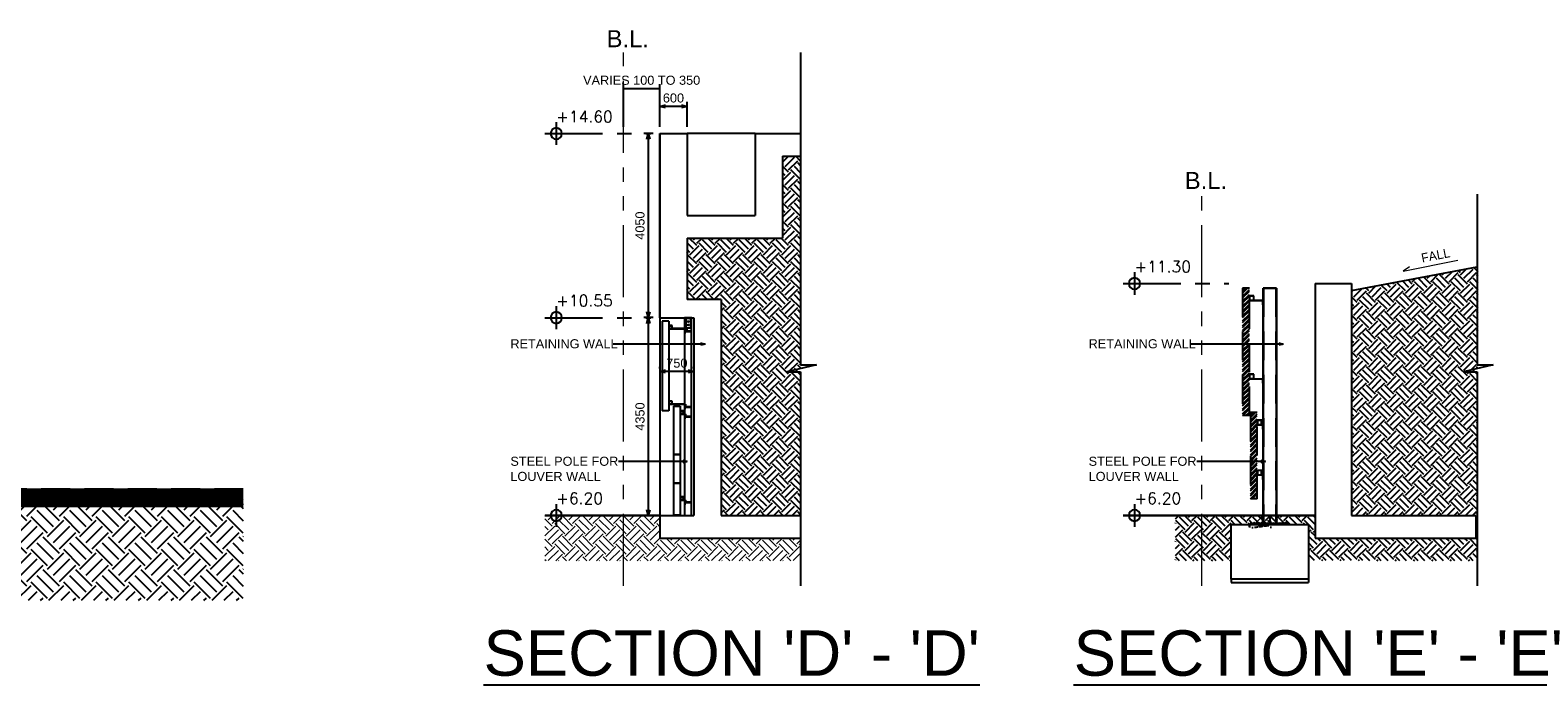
# Model space of a CAD drawing. Header units: millimetres. Extents: x 113048 to 489828, y -130780 to 23393.
# Tile 34 of 98: x 180917 to 214101, y -89323 to -74920. Entities that reach past the tile are written whole.
import ezdxf

# ---------------------------------------------------------------- set-up
doc = ezdxf.new("R2010")
doc.units = ezdxf.units.MM
doc.header["$LTSCALE"] = 100
for name, pattern in [('Center', [40, 10, -5, 20, -5]), ('DASHDOT', [1, 0.5, -0.25, 0, -0.25]), ('Grid Line', [22.225, 12.7, -3.175, 3.175, -3.175]), ('Hidden', [9.525, 6.35, -3.175]), ('PHANTOM', [63.5, 31.75, -6.35, 6.35, -6.35, 6.35, -6.35])]:
    doc.linetypes.add(name, pattern=pattern)
for name, color, linetype in [('+C-160', 160, 'Hidden'), ('A-WPL', 5, 'Continuous'), ('DLN020__', 6, 'DASHDOT'), ('DLN030_1', 1, 'Continuous'), ('DLN040__', 7, 'Continuous'), ('DLN240__', 1, 'Continuous'), ('DLN280__', 3, 'Continuous'), ('FINISH', 1, 'Continuous'), ('HATCH', 8, 'Continuous'), ('HCL060', 1, 'Continuous'), ('HCL292', 3, 'Continuous'), ('LEVEL', 7, 'Continuous'), ('Z_ICP RAMP', 7, 'Continuous')]:
    doc.layers.add(name, color=color, linetype=linetype)
for name, color, linetype, lineweight in [('A-ANNO-NPLT', 5, 'Center', 9), ('A-WALL', 2, 'Continuous', 9), ('A040_1', 7, 'Continuous', 20), ('HCL030__', 7, 'Continuous', 18), ('HCL892__', 1, 'Continuous', 30)]:
    doc.layers.add(name, color=color, linetype=linetype, lineweight=lineweight)
doc.styles.add('romans', font='romans.shx')
doc.styles.add('Swis721tBT', font='swissl.ttf')
doc.styles.add('SWISS MD BT', font='swiss.ttf')
doc.styles.add('VS', font='VS.shx')
doc.dimstyles.new('INTDIM', dxfattribs={"dimtxt": 200, "dimasz": 125, "dimexe": 100, "dimexo": 150, "dimgap": 80, "dimtad": 1, "dimdec": 0, "dimzin": 9, "dimdsep": 46, "dimtxsty": 'Swis721tBT', "dimblk": 'OPEN30', "dimcen": -125, "dimclrd": 256, "dimclre": 256, "dimclrt": 2, "dimaunit": 1, "dimadec": 1, "dimazin": 0, "dimtfac": 0.444444, "dimtdec": 0, "dimtix": 1, "dimtmove": 2, "dimatfit": 3, "dimldrblk": 'OPEN30', "dimfxl": 0, "dimtolj": 1, "dimlwd": -1, "dimlwe": -1, "dimarcsym": 0})
pattern_1 = [(37.5, (-834282764.1, -817727316.224), (-2.5197343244, 77.0729507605), [0, -60.8, 0, -68, 0, -65]), (7.5, (-834282764.1, -817727316.22), (70.791068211, 112.885842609), [0, -32.8, 0, -54.8, 0, -21]), (327.5, (-834282813.3, -817727316.224), (124.56567447, 0.2263621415), [0, -20, 0, -72, 0, -94]), (317.5, (-834282813.3, -817727316.22), (120.245064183, 35.107022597), [0, -10, 0, -47.2, 0, -54])]
pattern_2 = [(45, (173300.568, -64944.608), (-8.8388348, 8.8388348), [])]

# ---------------------------------------------------------------- blocks, each defined once
blk = doc.blocks.new('_Open30')
at = {"color": 0, "linetype": 'ByBlock', "lineweight": -2}
for p, q in [((-1, 0.27), (0, 0)), ((0, 0), (-1, -0.27)), ((0, 0), (-1, 0))]:
    blk.add_line(p, q, dxfattribs=at)
blk = doc.blocks.new('*D16')
at = {"layer": 'Defpoints', "color": 0}
for p in [(194776, -77195), (194523, -81245), (194776, -81245)]:
    blk.add_point(p, dxfattribs=at)
at = {"layer": 'DLN030_1'}
for p, q in [((194626, -77195), (194423, -77195)), ((194523, -77320), (194523, -81120)), ((194626, -81245), (194423, -81245))]:
    blk.add_line(p, q, dxfattribs=at)
at = {"layer": 'DLN030_1', "xscale": 125, "yscale": 125, "zscale": 125}
for p, rotation in [((194523, -77195), 90), ((194523, -81245), 270)]:
    blk.add_blockref('_Open30', p, dxfattribs=dict(at, rotation=rotation))
at = {"layer": 'DLN030_1', "color": 2, "insert": (194340, -79220), "char_height": 200, "attachment_point": 5, "rotation": 90, "style": 'Swis721tBT'}
blk.add_mtext('\\A1;4050', dxfattribs=at)
blk = doc.blocks.new('*D17')
at = {"layer": 'Defpoints', "color": 0}
for p in [(194776, -81245), (194523, -85595), (194776, -85595, 0)]:
    blk.add_point(p, dxfattribs=at)
at = {"layer": 'DLN030_1'}
for p, q in [((194626, -81245), (194423, -81245)), ((194523, -81370), (194523, -85470)), ((194626, -85595), (194423, -85595))]:
    blk.add_line(p, q, dxfattribs=at)
at = {"layer": 'DLN030_1', "xscale": 125, "yscale": 125, "zscale": 125}
for p, rotation in [((194523, -81245), 90), ((194523, -85595), 270)]:
    blk.add_blockref('_Open30', p, dxfattribs=dict(at, rotation=rotation))
at = {"layer": 'DLN030_1', "color": 2, "insert": (194340, -83420), "char_height": 200, "attachment_point": 5, "rotation": 90, "style": 'Swis721tBT'}
blk.add_mtext('\\A1;4350', dxfattribs=at)
blk = doc.blocks.new('*D18')
at = {"layer": 'Defpoints', "color": 0}
for p in [(194776, -82428), (194776, -82512, 0), (195526, -82512, 0)]:
    blk.add_point(p, dxfattribs=at)
at = {"layer": 'DLN030_1'}
for p, q in [((194776, -82362), (194776, -82328)), ((195401, -82428), (194901, -82428)), ((195526, -82362), (195526, -82328))]:
    blk.add_line(p, q, dxfattribs=at)
at = {"layer": 'DLN030_1', "xscale": 125, "yscale": 125, "zscale": 125}
for p, rotation in [((194776, -82428), 180.0000008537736), ((195526, -82428), 8.53773646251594e-07)]:
    blk.add_blockref('_Open30', p, dxfattribs=dict(at, rotation=rotation))
at = {"layer": 'DLN030_1', "color": 2, "insert": (195151, -82246), "char_height": 200, "attachment_point": 5, "rotation": 0, "style": 'Swis721tBT'}
blk.add_mtext('\\A1;750', dxfattribs=at)
blk = doc.blocks.new('*D22')
at = {"layer": 'Defpoints', "color": 0}
for p in [(193976, -76208), (193976, -77196, 0), (194776, -77196, 0)]:
    blk.add_point(p, dxfattribs=at)
at = {"layer": 'DLN030_1'}
for p, q in [((193976, -77046), (193976, -76108)), ((194776, -76208), (193976, -76208)), ((194776, -77046), (194776, -76108))]:
    blk.add_line(p, q, dxfattribs=at)
at = {"layer": 'DLN030_1', "color": 2, "insert": (194376, -76023), "char_height": 200, "attachment_point": 5, "rotation": 360, "style": 'Swis721tBT'}
blk.add_mtext('\\A1;VARIES 100 TO 350', dxfattribs=at)
blk = doc.blocks.new('*D23')
at = {"layer": 'Defpoints', "color": 0}
for p in [(194776, -76596), (194776, -77195), (195376, -77196, 0)]:
    blk.add_point(p, dxfattribs=at)
at = {"layer": 'DLN030_1'}
for p, q in [((194776, -77045), (194776, -76496)), ((195251, -76596), (194901, -76596)), ((195376, -77046), (195376, -76496))]:
    blk.add_line(p, q, dxfattribs=at)
at = {"layer": 'DLN030_1', "xscale": 125, "yscale": 125, "zscale": 125}
for p, rotation in [((194776, -76596), 180.0000008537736), ((195376, -76596), 8.53773646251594e-07)]:
    blk.add_blockref('_Open30', p, dxfattribs=dict(at, rotation=rotation))
at = {"layer": 'DLN030_1', "color": 2, "insert": (195076, -76413), "char_height": 200, "attachment_point": 5, "rotation": 0, "style": 'Swis721tBT'}
blk.add_mtext('\\A1;600', dxfattribs=at)
blk = doc.blocks.new('ELEX')
at = {"layer": 'LEVEL'}
for p, q in [((0.5, 0), (-0.5, 0)), ((0, 0.5), (0, -0.5))]:
    blk.add_line(p, q, dxfattribs=at)
blk.add_circle((0, 0), 0.25, dxfattribs=at)
at = {"layer": 'LEVEL', "style": 'romans'}
blk.add_attdef('ELEX', (0.257, 0.354), '', height=0.5, dxfattribs=at)
blk = doc.blocks.new('A$C713849A3')
at = {"layer": '+C-160'}
blk.add_line((-72573, 12759, -2), (-81273, 12759, -2), dxfattribs=at)

msp = doc.modelspace()

# ---------------------------------------------------------------- hatches: boundary and pattern name
at = {"layer": 'A-WALL'}
h = msp.add_hatch(dxfattribs=at)
h.set_pattern_fill('EARTH', color=8, scale=50, angle=3.6498)
h.set_pattern_definition([(45, (-67572.83, -79938.07), (3e-14, 449.0128), [317.5, -317.5]), (45, (-67657.02, -79853.88), (3e-14, 449.0128), [317.5, -317.5]), (45, (-67741.2, -79769.7), (3e-14, 449.0128), [317.5, -317.5]), (135, (-67741.2, -79713.57), (-449.0128, 3e-14), [317.5, -317.5]), (135, (-67657.02, -79629.38), (-449.0128, 3e-14), [317.5, -317.5]), (135, (-67572.83, -79545.2), (-449.0128, 3e-14), [317.5, -317.5])])
h.paths.add_polyline_path([(197875.8, -86095.3), (194775.8, -86095.3), (194775.8, -85595.3), (192247, -85595.3), (192247, -86595.3), (197875.8, -86595.3)])
at = {"layer": 'HATCH'}
h = msp.add_hatch(dxfattribs=at)
h.set_pattern_fill('EARTH', color=256, scale=45, angle=45)
h.paths.add_polyline_path([(197875.8, -77695.3), (197475.8, -77695.3), (197475.8, -79495.3), (195375.8, -79495.3), (195375.8, -80845.3), (196125.8, -80845.3), (196125.8, -85595.3), (197875.8, -85595.3)])
at = {"layer": 'HATCH', "linetype": 'ByBlock'}
h = msp.add_hatch(dxfattribs=at)
h.set_pattern_fill('EARTH', color=256, scale=45, angle=3.6498)
h.set_pattern_definition([(45, (152741.58, -37619.3), (0, 404.1115), [285.75, -285.75]), (45, (152665.8, -37543.52), (0, 404.1115), [285.75, -285.75]), (45, (152590.04, -37467.75), (0, 404.1115), [285.75, -285.75]), (135, (152590.04, -37417.24), (-404.1115, 0), [285.75, -285.75]), (135, (152665.8, -37341.46), (-404.1115, 0), [285.75, -285.75]), (135, (152741.58, -37265.7), (-404.1115, 0), [285.75, -285.75])])
h.paths.add_polyline_path([(212789.3, -80120.5), (210002.4, -80649.8), (210002.4, -80845.3), (210002.4, -85595.3), (212737.3, -85595.3), (212737.3, -86095.3), (209202.4, -86095.3), (209202.4, -85595.3), (206123.6, -85595.3), (206123.6, -86595.3), (207352.4, -86595.3), (207352.4, -85795.3), (209052.4, -85795.3), (209052.4, -86588.7), (212765.9, -86595.3)])
at = {"layer": 'HATCH'}
h = msp.add_hatch(dxfattribs=at)
h.set_pattern_fill('EARTH', color=256, scale=80, angle=-176.3502)
h.set_pattern_definition([(225, (219723.35, 177953.67), (-1e-07, -718.4205), [508, -508]), (225, (219858.05, 177818.97), (-1e-07, -718.4205), [508, -508]), (225, (219992.76, 177684.26), (-1e-07, -718.4205), [508, -508]), (315, (219992.76, 177594.46), (718.4205, -1e-07), [508, -508]), (315, (219858.05, 177459.76), (718.4205, -1e-07), [508, -508]), (315, (219723.35, 177325.05), (718.4205, -1e-07), [508, -508])])
h.paths.add_polyline_path([(162708.7, -85570.3), (162708.7, -87470.3), (185608.3, -87470.3), (185608.3, -85220.3), (168968.4, -85220.3), (168968.4, -85570.3)])
at = {"layer": 'HCL060'}
h = msp.add_hatch(dxfattribs=at)
h.set_pattern_fill('AR-SAND', color=256, scale=40)
h.set_pattern_definition(pattern_1)
h.paths.add_polyline_path([(207790.4, -85785.3), (207752.4, -85785.3), (207746.2, -85795.3), (207790.4, -85795.3)])
h.paths.add_polyline_path([(207814.4, -85785.3), (207790.4, -85785.3), (207790.4, -85795.3), (207814.4, -85795.3)])
h.paths.add_polyline_path([(208202.4, -85785.3), (207814.4, -85785.3), (207814.4, -85795.3), (208202.4, -85795.3)])
h = msp.add_hatch(dxfattribs=at)
h.set_pattern_fill('AR-SAND', color=256, scale=5)
h.set_pattern_definition([(37.5, (-834282029.1884, -817727928.0726), (-0.31496679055, 9.634118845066), [0, -7.6, 0, -8.5, 0, -8.125]), (7.5, (-834282029.188, -817727928.073), (8.84888352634, 14.11073032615), [0, -4.1, 0, -6.85, 0, -2.625]), (327.5, (-834282035.3384, -817727928.0726), (15.57070930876, 0.028295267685), [0, -2.5, 0, -9, 0, -11.75]), (317.5, (-834282035.338, -817727928.073), (15.03063302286, 4.38837782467), [0, -1.25, 0, -5.9, 0, -6.75])])
h.paths.add_polyline_path([(207796.2, -85795.3), (208608.7, -85795.3), (208602.4, -85785.3), (207802.4, -85785.3)])
h = msp.add_hatch(dxfattribs=at)
h.set_pattern_fill('AR-SAND', color=256, scale=40)
h.set_pattern_definition(pattern_1)
h.paths.add_polyline_path([(208202.4, -85785.3), (207814.4, -85785.3), (207814.4, -85795.3), (208202.4, -85795.3)])
h = msp.add_hatch(dxfattribs=at)
h.set_pattern_fill('ANSI31', color=256, scale=100)
h.set_pattern_definition(pattern_2)
h.paths.add_polyline_path([(207902.4, -85775.3), (207902.4, -85755.9), (208032.4, -85755.9), (208032.4, -85625.4), (208052.4, -85625.4), (208052.4, -85775.3)])
h = msp.add_hatch(dxfattribs=at)
h.set_pattern_fill('ANSI31', color=256, scale=100)
h.set_pattern_definition([(45, (174304.136, -65293.344), (-8.8388348, 8.8388348), [])])
h.paths.add_polyline_path([(208202.4, -85757.2), (208060.4, -85757.2), (208060.4, -85775.3), (208202.4, -85775.3)])
h.paths.add_polyline_path([(208344.4, -85757.2), (208202.4, -85757.2), (208202.4, -85775.3), (208344.4, -85775.3)])
h = msp.add_hatch(dxfattribs=at)
h.set_pattern_fill('ANSI31', color=256, scale=100)
h.set_pattern_definition([(45, (-834283702.972, -817715667.884), (-8.83883476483, 8.83883476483), [])])
h.paths.add_polyline_path([(208217.4, -85625.4), (208207.4, -85625.4), (208207.4, -85775.3), (208217.4, -85775.3)])
h = msp.add_hatch(dxfattribs=at)
h.set_pattern_fill('ANSI31', color=256, scale=100)
h.set_pattern_definition(pattern_2)
h.paths.add_polyline_path([(208502.4, -85775.3), (208502.4, -85755.9), (208372.4, -85755.9), (208372.4, -85625.4), (208352.4, -85625.4), (208352.4, -85775.3)])
at = {"layer": 'Z_ICP RAMP', "linetype": 'Hidden'}
h = msp.add_hatch(dxfattribs=at)
h.set_pattern_fill('ANSI32', color=1, scale=8)
h.set_pattern_definition([(45, (-631140.23, -901091.45), (-53.8815367, 53.8815367), []), (45, (-631104.31, -901091.45), (-53.8815367, 53.8815367), [])])
h.paths.add_polyline_path([(207602.4, -83395.3), (207752.4, -83395.3), (207752.4, -80595.3), (207602.4, -80595.3)])
h = msp.add_hatch(dxfattribs=at)
h.set_pattern_fill('ANSI32', color=1, scale=8)
h.set_pattern_definition([(45, (-630967.92, -903825.55), (-53.8815367, 53.8815367), []), (45, (-630932, -903825.55), (-53.8815367, 53.8815367), [])])
h.paths.add_polyline_path([(207774.7, -85229.4), (207924.7, -85229.4), (207924.7, -83329.4), (207774.7, -83329.4)])

# ---------------------------------------------------------------- linework, layer by layer
at = {"layer": 'A-ANNO-NPLT', "color": 3, "linetype": 'PHANTOM', "ltscale": 0.5}
for p, q in [((193975.8, -87145.3, 0), (193975.8, -75411, 0)), ((206702.4, -87145.3), (206702.4, -78530.1))]:
    msp.add_line(p, q, dxfattribs=at)
at = {"layer": 'A-WALL', "color": 3}
msp.add_line((185608.3, -85020.3, -0.5), (176908.4, -85020.3, -0.5), dxfattribs=at)
at = {"layer": 'A-WALL', "color": 3, "ltscale": 0.5, "const_width": 400, "elevation": -0.5}
msp.add_lwpolyline([(185608.3, -85220.3), (168968.4, -85220.3), (168968.4, -85570.3), (162708.7, -85570.3)], dxfattribs=at)
at = {"layer": 'A-WPL'}
msp.add_lwpolyline([(210002.4, -80649.8), (212768.4, -80124.5)], dxfattribs=at)
at = {"layer": 'A040_1', "color": 7}
msp.add_lwpolyline([(211278.9, -80124.6), (211134.4, -80222.1), (212340.6, -79983.2)], dxfattribs=at)
at = {"layer": 'DLN020__', "linetype": 'Grid Line'}
for p, q in [((192247, -77195.1, 0), (194575.8, -77195.1, 0)), ((204973.6, -80495.1), (207302.4, -80495.1)), ((192247, -81245.3, 0), (194575.8, -81245.3, 0))]:
    msp.add_line(p, q, dxfattribs=at)
at = {"layer": 'DLN240__', "elevation": 0}
msp.add_lwpolyline([(194775.8, -85595.3), (194775.8, -85595.3)], dxfattribs=at)
at = {"layer": 'DLN280__'}
for p, q in [((194775.8, -77195.3, 0), (195375.8, -77195.3, 0)), ((195375.8, -77195.1, 0), (195375.8, -78995.3, 0)), ((195375.8, -77195.3, 0), (195375.8, -78995.3, 0)), ((196875.8, -77195.3, 0), (196875.8, -78995.3, 0)), ((196875.8, -77195.3, 0), (197875.8, -77195.3, 0)), ((197475.8, -77695.3, 0), (197475.8, -79495.3, 0)), ((197475.8, -77695.3, 0), (197875.8, -77695.3, 0)), ((195375.8, -78995.3, 0), (196875.8, -78995.3, 0)), ((195375.8, -79495.3, 0), (197475.8, -79495.3, 0)), ((195375.8, -79495.3, 0), (195375.8, -80845.3, 0)), ((209202.4, -80495.3, 0), (210002.4, -80495.3)), ((209202.4, -80495.3, 0), (209202.4, -85595.3)), ((210002.4, -80495.3), (210002.4, -85595.3)), ((196125.8, -80845.3, 0), (195375.8, -80845.3, 0)), ((196125.8, -80845.3, 0), (196125.8, -85595.3, 0)), ((195525.8, -81245.3, 0), (195525.8, -85595.3, 0)), ((196125.8, -85595.3, 0), (197875.8, -85595.3, 0)), ((212737.3, -85595.3), (212737.3, -86095.3)), ((194775.8, -86095.3, 0), (197875.8, -86095.3, 0)), ((209202.4, -86095.3, 0), (212737.3, -86095.3))]:
    msp.add_line(p, q, dxfattribs=at)
at = {"layer": 'DLN280__', "color": 1}
msp.add_line((196875.8, -77195.3, 0), (195375.8, -77195.3, 0), dxfattribs=at)
at = {"layer": 'DLN280__', "color": 1, "linetype": 'ByBlock'}
msp.add_line((194775.8, -81245.3, 0), (194775.8, -85595.3, 0), dxfattribs=at)
at = {"layer": 'DLN280__', "linetype": 'ByBlock'}
for p, q in [((194775.8, -85595.3, 0), (195525.8, -85595.3, 0)), ((207352.4, -85795.3), (208352.4, -85795.3)), ((207352.4, -86995.3), (207352.4, -85795.3)), ((208352.4, -85795.3), (209052.4, -85795.3)), ((209052.4, -85795.3), (209052.4, -86995.3)), ((209052.4, -86995.3), (207352.4, -86995.3))]:
    msp.add_line(p, q, dxfattribs=at)
at = {"layer": 'DLN280__', "elevation": 0}
for points in [[(194775.8, -77195.1), (194775.8, -81245.3), (195375.8, -81245.3)], [(194775.8, -77195.3), (194775.8, -81245.3), (195525.8, -81245.3)], [(194775.8, -85595.3), (194775.8, -86095.3)], [(209202.4, -85595.3), (209202.4, -86095.3)]]:
    msp.add_lwpolyline(points, dxfattribs=at)
at = {"layer": 'DLN280__', "color": 5, "const_width": 50, "elevation": 0}
msp.add_lwpolyline([(194775.8, -85595.3), (192247, -85595.3)], dxfattribs=at)
at = {"layer": 'DLN280__', "color": 5, "const_width": 50}
msp.add_lwpolyline([(209202.4, -85595.3), (204973.6, -85595.3)], dxfattribs=at)
at = {"layer": 'DLN280__'}
msp.add_lwpolyline([(210002.4, -85595.3), (212737.3, -85595.3)], dxfattribs=at)
at = {"layer": 'FINISH'}
for p, q in [((194775.8, -81245.3, 0), (194775.8, -77195.1, 0)), ((195320.3, -81245.3, 0), (195320.3, -81257.3, 0)), ((195481, -81245.3, 0), (195320.3, -81245.3, 0)), ((195320.3, -81245.3, 0), (195320.3, -81257.3, 0)), ((195320.3, -81257.3, 0), (195481, -81257.3, 0)), ((195325.8, -85595.3, 0), (195325.8, -81245.3, 0)), ((195344.9, -81257.3, 0), (195344.9, -81467.3, 0)), ((195344.9, -81260.3, 0), (195344.9, -81417.3, 0)), ((195350.6, -81268.3, 0), (195350.6, -81257.3, 0)), ((195350.6, -81268.3, 0), (195350.6, -81257.3, 0)), ((195371.6, -81268.3, 0), (195350.6, -81268.3, 0)), ((195371.6, -81268.3, 0), (195350.6, -81268.3, 0)), ((195371.6, -81268.3, 0), (195371.6, -81257.3, 0)), ((195371.6, -81268.3, 0), (195371.6, -81257.3, 0)), ((195433.2, -81268.3, 0), (195433.2, -81257.3, 0)), ((195454.2, -81268.3, 0), (195433.2, -81268.3, 0)), ((195454.2, -81268.3, 0), (195454.2, -81257.3, 0)), ((195457.2, -81467.3, 0), (195457.2, -81257.3, 0)), ((195457.2, -81417.3, 0), (195457.2, -81260.3, 0)), ((195475.8, -85595.3, 0), (195475.8, -81245.3, 0)), ((195481, -81257.3, 0), (195481, -81245.3, 0)), ((194825.8, -81320.3, 0), (194825.8, -83295.3, 0)), ((194975.7, -81320.3, 0), (194825.8, -81320.3, 0)), ((194975.7, -81320.3, 0), (194975.7, -83295.3, 0)), ((195045.7, -81420.3, 0), (194975.7, -81420.3, 0)), ((194975.7, -81420.3, 0), (194975.7, -81490.3, 0)), ((195045.7, -81420.3, 0), (194975.7, -81420.3, 0)), ((194975.7, -81420.3, 0), (194975.7, -81490.3, 0)), ((194975.7, -81490.3, 0), (195045.7, -81490.3, 0)), ((194975.7, -81490.3, 0), (195045.7, -81490.3, 0)), ((194979.7, -81486.3, 0), (194979.7, -81424.3, 0)), ((194979.7, -81424.3, 0), (195041.7, -81424.3, 0)), ((194979.7, -81486.3, 0), (194979.7, -81424.3, 0)), ((194979.7, -81424.3, 0), (195041.7, -81424.3, 0)), ((195041.7, -81486.3, 0), (194979.7, -81486.3, 0)), ((195041.7, -81486.3, 0), (194979.7, -81486.3, 0)), ((195041.7, -81424.3, 0), (195041.7, -81486.3, 0)), ((195041.7, -81424.3, 0), (195041.7, -81486.3, 0)), ((195045.7, -81490.3, 0), (195045.7, -81420.3, 0)), ((195045.7, -81490.3, 0), (195045.7, -81420.3, 0)), ((195049.7, -81435.6, 0), (195045.7, -81435.6, 0)), ((195049.7, -81435.6, 0), (195045.7, -81435.6, 0)), ((195045.7, -81490.3, 0), (195375.8, -81490.3, 0)), ((195045.7, -81490.3, 0), (195371.8, -81490.3, 0)), ((195049.7, -81486.3, 0), (195049.7, -81435.6, 0)), ((195049.7, -81486.3, 0), (195049.7, -81435.6, 0)), ((195375.8, -81486.3, 0), (195049.7, -81486.3, 0)), ((195375.8, -81486.3, 0), (195049.7, -81486.3, 0)), ((195334.8, -81492.8, 0), (195325.8, -81492.8, 0)), ((195325.8, -81492.8, 0), (195325.8, -81592.8, 0)), ((195325.8, -81592.8, 0), (195334.8, -81592.8, 0)), ((195334.8, -81539.5, 0), (195334.8, -81492.8, 0)), ((195467.6, -81539.5, 0), (195334.8, -81539.5, 0)), ((195334.8, -81592.8, 0), (195334.8, -81546, 0)), ((195334.8, -81546, 0), (195467.6, -81546, 0)), ((195338.7, -81490.3, 0), (195338.7, -81533.3, 0)), ((195338.7, -81533.3, 0), (195342.7, -81533.3, 0)), ((195342.7, -81533.3, 0), (195342.7, -81486.3, 0)), ((195344.9, -81467.3, 0), (195457.2, -81467.3, 0)), ((195371.8, -81490.3, 0), (195371.8, -81533.3, 0)), ((195371.8, -81533.3, 0), (195375.8, -81533.3, 0)), ((195375.8, -81533.3, 0), (195375.8, -81486.3, 0)), ((195382.1, -81329.1, 0), (195419.9, -81329.1, 0)), ((195382.1, -81404.3, 0), (195419.9, -81404.3, 0)), ((195401, -81310.3, 0), (195401, -81348, 0)), ((195401, -81385.4, 0), (195401, -81423.1, 0)), ((195475.8, -81492.8, 0), (195467.6, -81492.8, 0)), ((195467.6, -81492.8, 0), (195467.6, -81539.5, 0)), ((195467.6, -81546, 0), (195467.6, -81592.8, 0)), ((195467.6, -81592.8, 0), (195475.8, -81592.8, 0)), ((195475.8, -81592.8, 0), (195475.8, -81492.8, 0)), ((195045.7, -83080.9, 0), (194975.7, -83080.9, 0)), ((194975.7, -83080.9, 0), (194975.7, -83150.9, 0)), ((195045.7, -83080.9, 0), (194975.7, -83080.9, 0)), ((194975.7, -83080.9, 0), (194975.7, -83150.9, 0)), ((195045.7, -83080.9, 0), (194975.7, -83080.9, 0)), ((194975.7, -83080.9, 0), (194975.7, -83150.9, 0)), ((194975.7, -83150.9, 0), (195045.7, -83150.9, 0)), ((194975.7, -83150.9, 0), (195045.7, -83150.9, 0)), ((194975.7, -83150.9, 0), (195045.7, -83150.9, 0)), ((194979.7, -83146.9, 0), (194979.7, -83084.9, 0)), ((194979.7, -83084.9, 0), (195041.7, -83084.9, 0)), ((194979.7, -83146.9, 0), (194979.7, -83084.9, 0)), ((194979.7, -83084.9, 0), (195041.7, -83084.9, 0)), ((194979.7, -83146.9, 0), (194979.7, -83084.9, 0)), ((194979.7, -83084.9, 0), (195041.7, -83084.9, 0)), ((195041.7, -83146.9, 0), (194979.7, -83146.9, 0)), ((195041.7, -83146.9, 0), (194979.7, -83146.9, 0)), ((195041.7, -83146.9, 0), (194979.7, -83146.9, 0)), ((195041.7, -83084.9, 0), (195041.7, -83146.9, 0)), ((195041.7, -83084.9, 0), (195041.7, -83146.9, 0)), ((195041.7, -83084.9, 0), (195041.7, -83146.9, 0)), ((195045.7, -83150.9, 0), (195045.7, -83080.9, 0)), ((195045.7, -83150.9, 0), (195045.7, -83080.9, 0)), ((195045.7, -83150.9, 0), (195045.7, -83080.9, 0)), ((195049.7, -83096.2, 0), (195045.7, -83096.2, 0)), ((195049.7, -83096.2, 0), (195045.7, -83096.2, 0)), ((195049.7, -83096.2, 0), (195045.7, -83096.2, 0)), ((195045.7, -83150.9, 0), (195342.7, -83150.9, 0)), ((195045.7, -83150.9, 0), (195338.7, -83150.9, 0)), ((195049.7, -83146.9, 0), (195049.7, -83096.2, 0)), ((195049.7, -83146.9, 0), (195049.7, -83096.2, 0)), ((195049.7, -83146.9, 0), (195049.7, -83096.2, 0)), ((195342.7, -83146.9, 0), (195049.7, -83146.9, 0)), ((195342.7, -83146.9, 0), (195049.7, -83146.9, 0)), ((195075.7, -83195.3, 0), (195075.7, -84245.3, 0)), ((195225.6, -83195.3, 0), (195225.6, -84245.3, 0)), ((195334.8, -83157.5, 0), (195325.8, -83157.5, 0)), ((195325.8, -83157.5, 0), (195325.8, -83257.5, 0)), ((195334.8, -83157.5, 0), (195325.8, -83157.5, 0)), ((195325.8, -83157.5, 0), (195325.8, -83257.5, 0)), ((195334.8, -83157.5, 0), (195325.8, -83157.5, 0)), ((195325.8, -83157.5, 0), (195325.8, -83257.5, 0)), ((195334.8, -83157.5, 0), (195325.8, -83157.5, 0)), ((195325.8, -83157.5, 0), (195325.8, -83257.5, 0)), ((195325.8, -83257.5, 0), (195334.8, -83257.5, 0)), ((195325.8, -83257.5, 0), (195334.8, -83257.5, 0)), ((195334.8, -83204.2, 0), (195334.8, -83157.5, 0)), ((195334.8, -83204.2, 0), (195334.8, -83157.5, 0)), ((195334.8, -83204.2, 0), (195334.8, -83157.5, 0)), ((195334.8, -83204.2, 0), (195334.8, -83157.5, 0)), ((195467.6, -83204.2, 0), (195334.8, -83204.2, 0)), ((195467.6, -83204.2, 0), (195334.8, -83204.2, 0)), ((195467.6, -83204.2, 0), (195334.8, -83204.2, 0)), ((195467.6, -83204.2, 0), (195334.8, -83204.2, 0)), ((195334.8, -83210.7, 0), (195467.6, -83210.7, 0)), ((195334.8, -83257.5, 0), (195334.8, -83210.7, 0)), ((195334.8, -83210.7, 0), (195467.6, -83210.7, 0)), ((195334.8, -83210.7, 0), (195467.6, -83210.7, 0)), ((195334.8, -83257.5, 0), (195334.8, -83210.7, 0)), ((195334.8, -83210.7, 0), (195467.6, -83210.7, 0)), ((195338.7, -83150.9, 0), (195338.7, -83193.9, 0)), ((195338.7, -83150.9, 0), (195338.7, -83193.9, 0)), ((195338.7, -83193.9, 0), (195342.7, -83193.9, 0)), ((195342.7, -83193.9, 0), (195342.7, -83146.9, 0)), ((195342.7, -83193.9, 0), (195342.7, -83146.9, 0)), ((195467.6, -83157.5, 0), (195467.6, -83204.2, 0)), ((195475.8, -83157.5, 0), (195467.6, -83157.5, 0)), ((195467.6, -83157.5, 0), (195467.6, -83204.2, 0)), ((195467.6, -83157.5, 0), (195467.6, -83204.2, 0)), ((195475.8, -83157.5, 0), (195467.6, -83157.5, 0)), ((195467.6, -83157.5, 0), (195467.6, -83204.2, 0)), ((195467.6, -83210.7, 0), (195467.6, -83257.5, 0)), ((195467.6, -83210.7, 0), (195467.6, -83257.5, 0)), ((195467.6, -83210.7, 0), (195467.6, -83257.5, 0)), ((195467.6, -83210.7, 0), (195467.6, -83257.5, 0)), ((195467.6, -83257.5, 0), (195475.8, -83257.5, 0)), ((195467.6, -83257.5, 0), (195475.8, -83257.5, 0)), ((195475.8, -83257.5, 0), (195475.8, -83157.5, 0)), ((195475.8, -83257.5, 0), (195475.8, -83157.5, 0)), ((195475.8, -83257.5, 0), (195475.8, -83157.5, 0)), ((195475.8, -83257.5, 0), (195475.8, -83157.5, 0)), ((194975.7, -83295.3, 0), (194825.8, -83295.3, 0)), ((195295.6, -83295.3, 0), (195225.6, -83295.3, 0)), ((195225.6, -83295.3, 0), (195225.6, -83365.3, 0)), ((195295.6, -83295.3, 0), (195225.6, -83295.3, 0)), ((195225.6, -83295.3, 0), (195225.6, -83365.3, 0)), ((195225.6, -83365.3, 0), (195295.6, -83365.3, 0)), ((195225.6, -83365.3, 0), (195295.6, -83365.3, 0)), ((195229.6, -83361.3, 0), (195229.6, -83299.3, 0)), ((195229.6, -83299.3, 0), (195291.6, -83299.3, 0)), ((195229.6, -83361.3, 0), (195229.6, -83299.3, 0)), ((195229.6, -83299.3, 0), (195291.6, -83299.3, 0)), ((195291.6, -83361.3, 0), (195229.6, -83361.3, 0)), ((195291.6, -83361.3, 0), (195229.6, -83361.3, 0)), ((195291.6, -83299.3, 0), (195291.6, -83361.3, 0)), ((195291.6, -83299.3, 0), (195291.6, -83361.3, 0)), ((195295.6, -83365.3, 0), (195295.6, -83295.3, 0)), ((195295.6, -83365.3, 0), (195295.6, -83295.3, 0)), ((195299.6, -83310.6, 0), (195295.6, -83310.6, 0)), ((195299.6, -83310.6, 0), (195295.6, -83310.6, 0)), ((195295.6, -83365.3, 0), (195342.7, -83365.3, 0)), ((195295.6, -83365.3, 0), (195338.7, -83365.3, 0)), ((195299.6, -83361.3, 0), (195299.6, -83310.6, 0)), ((195299.6, -83361.3, 0), (195299.6, -83310.6, 0)), ((195342.7, -83361.3, 0), (195299.6, -83361.3, 0)), ((195342.7, -83361.3, 0), (195299.6, -83361.3, 0)), ((195334.8, -83370.6, 0), (195325.8, -83370.6, 0)), ((195325.8, -83370.6, 0), (195325.8, -83470.6, 0)), ((195334.8, -83370.6, 0), (195325.8, -83370.6, 0)), ((195325.8, -83370.6, 0), (195325.8, -83470.6, 0)), ((195334.8, -83370.6, 0), (195325.8, -83370.6, 0)), ((195325.8, -83370.6, 0), (195325.8, -83470.6, 0)), ((195334.8, -83370.6, 0), (195325.8, -83370.6, 0)), ((195325.8, -83370.6, 0), (195325.8, -83470.6, 0)), ((195325.8, -83470.6, 0), (195334.8, -83470.6, 0)), ((195325.8, -83470.6, 0), (195334.8, -83470.6, 0)), ((195334.8, -83417.3, 0), (195334.8, -83370.6, 0)), ((195334.8, -83417.3, 0), (195334.8, -83370.6, 0)), ((195334.8, -83417.3, 0), (195334.8, -83370.6, 0)), ((195334.8, -83417.3, 0), (195334.8, -83370.6, 0)), ((195467.6, -83417.3, 0), (195334.8, -83417.3, 0)), ((195467.6, -83417.3, 0), (195334.8, -83417.3, 0)), ((195467.6, -83417.3, 0), (195334.8, -83417.3, 0)), ((195467.6, -83417.3, 0), (195334.8, -83417.3, 0)), ((195334.8, -83423.8, 0), (195467.6, -83423.8, 0)), ((195334.8, -83470.6, 0), (195334.8, -83423.8, 0)), ((195334.8, -83423.8, 0), (195467.6, -83423.8, 0)), ((195334.8, -83423.8, 0), (195467.6, -83423.8, 0)), ((195334.8, -83470.6, 0), (195334.8, -83423.8, 0)), ((195334.8, -83423.8, 0), (195467.6, -83423.8, 0)), ((195338.7, -83365.3, 0), (195338.7, -83408.3, 0)), ((195338.7, -83365.3, 0), (195338.7, -83408.3, 0)), ((195338.7, -83365.3, 0), (195338.7, -83408.3, 0)), ((195338.7, -83408.3, 0), (195342.7, -83408.3, 0)), ((195342.7, -83408.3, 0), (195342.7, -83361.3, 0)), ((195342.7, -83408.3, 0), (195342.7, -83361.3, 0)), ((195342.7, -83408.3, 0), (195342.7, -83361.3, 0)), ((195467.6, -83370.6, 0), (195467.6, -83417.3, 0)), ((195475.8, -83370.6, 0), (195467.6, -83370.6, 0)), ((195467.6, -83370.6, 0), (195467.6, -83417.3, 0)), ((195467.6, -83370.6, 0), (195467.6, -83417.3, 0)), ((195475.8, -83370.6, 0), (195467.6, -83370.6, 0)), ((195467.6, -83370.6, 0), (195467.6, -83417.3, 0)), ((195467.6, -83423.8, 0), (195467.6, -83470.6, 0)), ((195467.6, -83423.8, 0), (195467.6, -83470.6, 0)), ((195467.6, -83423.8, 0), (195467.6, -83470.6, 0)), ((195467.6, -83423.8, 0), (195467.6, -83470.6, 0)), ((195467.6, -83470.6, 0), (195475.8, -83470.6, 0)), ((195467.6, -83470.6, 0), (195475.8, -83470.6, 0)), ((195475.8, -83470.6, 0), (195475.8, -83370.6, 0)), ((195475.8, -83470.6, 0), (195475.8, -83370.6, 0)), ((195475.8, -83470.6, 0), (195475.8, -83370.6, 0)), ((195475.8, -83470.6, 0), (195475.8, -83370.6, 0)), ((195075.7, -84245.3, 0), (195225.6, -84245.3, 0)), ((195075.7, -84255.3, 0), (195075.7, -84875.3, 0)), ((195075.7, -84255.3, 0), (195225.6, -84255.3, 0)), ((195225.6, -84255.3, 0), (195225.6, -84875.3, 0)), ((195075.7, -84875.3, 0), (195225.6, -84875.3, 0)), ((195075.7, -84885.3, 0), (195075.7, -85579.7, 0)), ((195075.7, -84885.3, 0), (195225.6, -84885.3, 0)), ((195225.6, -84885.3, 0), (195225.6, -85579.7, 0)), ((195295.6, -85187.7, 0), (195225.6, -85187.7, 0)), ((195225.6, -85187.7, 0), (195225.6, -85257.7, 0)), ((195295.6, -85187.7, 0), (195225.6, -85187.7, 0)), ((195225.6, -85187.7, 0), (195225.6, -85257.7, 0)), ((195225.6, -85257.7, 0), (195295.6, -85257.7, 0)), ((195225.6, -85257.7, 0), (195295.6, -85257.7, 0)), ((195229.6, -85253.7, 0), (195229.6, -85191.7, 0)), ((195229.6, -85191.7, 0), (195291.6, -85191.7, 0)), ((195229.6, -85253.7, 0), (195229.6, -85191.7, 0)), ((195229.6, -85191.7, 0), (195291.6, -85191.7, 0)), ((195291.6, -85253.7, 0), (195229.6, -85253.7, 0)), ((195291.6, -85253.7, 0), (195229.6, -85253.7, 0)), ((195291.6, -85191.7, 0), (195291.6, -85253.7, 0)), ((195291.6, -85191.7, 0), (195291.6, -85253.7, 0)), ((195295.6, -85257.7, 0), (195295.6, -85187.7, 0)), ((195295.6, -85257.7, 0), (195295.6, -85187.7, 0)), ((195299.6, -85203, 0), (195295.6, -85203, 0)), ((195299.6, -85203, 0), (195295.6, -85203, 0)), ((195295.6, -85257.7, 0), (195342.7, -85257.7, 0)), ((195295.6, -85257.7, 0), (195338.7, -85257.7, 0)), ((195299.6, -85253.7, 0), (195299.6, -85203, 0)), ((195299.6, -85253.7, 0), (195299.6, -85203, 0)), ((195342.7, -85253.7, 0), (195299.6, -85253.7, 0)), ((195342.7, -85253.7, 0), (195299.6, -85253.7, 0)), ((195334.8, -85260.2, 0), (195325.8, -85260.2, 0)), ((195325.8, -85260.2, 0), (195325.8, -85360.2, 0)), ((195334.8, -85260.2, 0), (195325.8, -85260.2, 0)), ((195325.8, -85260.2, 0), (195325.8, -85360.2, 0)), ((195334.8, -85260.2, 0), (195325.8, -85260.2, 0)), ((195325.8, -85260.2, 0), (195325.8, -85360.2, 0)), ((195334.8, -85260.2, 0), (195325.8, -85260.2, 0)), ((195325.8, -85260.2, 0), (195325.8, -85360.2, 0)), ((195334.8, -85306.9, 0), (195334.8, -85260.2, 0)), ((195334.8, -85306.9, 0), (195334.8, -85260.2, 0)), ((195334.8, -85306.9, 0), (195334.8, -85260.2, 0)), ((195334.8, -85306.9, 0), (195334.8, -85260.2, 0)), ((195338.7, -85257.7, 0), (195338.7, -85300.7, 0)), ((195338.7, -85257.7, 0), (195338.7, -85300.7, 0)), ((195338.7, -85257.7, 0), (195338.7, -85300.7, 0)), ((195338.7, -85257.7, 0), (195338.7, -85300.7, 0)), ((195338.7, -85257.7, 0), (195338.7, -85300.7, 0)), ((195342.7, -85300.7, 0), (195342.7, -85253.7, 0)), ((195342.7, -85300.7, 0), (195342.7, -85253.7, 0)), ((195342.7, -85300.7, 0), (195342.7, -85253.7, 0)), ((195342.7, -85300.7, 0), (195342.7, -85253.7, 0)), ((195342.7, -85300.7, 0), (195342.7, -85253.7, 0)), ((195467.6, -85260.2, 0), (195467.6, -85306.9, 0)), ((195475.8, -85260.2, 0), (195467.6, -85260.2, 0)), ((195467.6, -85260.2, 0), (195467.6, -85306.9, 0)), ((195467.6, -85260.2, 0), (195467.6, -85306.9, 0)), ((195475.8, -85260.2, 0), (195467.6, -85260.2, 0)), ((195467.6, -85260.2, 0), (195467.6, -85306.9, 0)), ((195475.8, -85360.2, 0), (195475.8, -85260.2, 0)), ((195475.8, -85360.2, 0), (195475.8, -85260.2, 0)), ((195475.8, -85360.2, 0), (195475.8, -85260.2, 0)), ((195475.8, -85360.2, 0), (195475.8, -85260.2, 0)), ((195325.8, -85360.2, 0), (195334.8, -85360.2, 0)), ((195325.8, -85360.2, 0), (195334.8, -85360.2, 0)), ((195467.6, -85306.9, 0), (195334.8, -85306.9, 0)), ((195467.6, -85306.9, 0), (195334.8, -85306.9, 0)), ((195467.6, -85306.9, 0), (195334.8, -85306.9, 0)), ((195467.6, -85306.9, 0), (195334.8, -85306.9, 0)), ((195334.8, -85313.4, 0), (195467.6, -85313.4, 0)), ((195334.8, -85360.2, 0), (195334.8, -85313.4, 0)), ((195334.8, -85313.4, 0), (195467.6, -85313.4, 0)), ((195334.8, -85313.4, 0), (195467.6, -85313.4, 0)), ((195334.8, -85360.2, 0), (195334.8, -85313.4, 0)), ((195334.8, -85313.4, 0), (195467.6, -85313.4, 0)), ((195338.7, -85300.7, 0), (195342.7, -85300.7, 0)), ((195338.7, -85300.7, 0), (195342.7, -85300.7, 0)), ((195467.6, -85313.4, 0), (195467.6, -85360.2, 0)), ((195467.6, -85313.4, 0), (195467.6, -85360.2, 0)), ((195467.6, -85313.4, 0), (195467.6, -85360.2, 0)), ((195467.6, -85313.4, 0), (195467.6, -85360.2, 0)), ((195467.6, -85360.2, 0), (195475.8, -85360.2, 0)), ((195467.6, -85360.2, 0), (195475.8, -85360.2, 0))]:
    msp.add_line(p, q, dxfattribs=at)
at = {"layer": 'FINISH', "elevation": 0}
for points in [[(195075.7, -83195.3), (195225.6, -83195.3)], [(195075.7, -85579.7), (195225.6, -85579.7)], [(195075.7, -85579.7), (195225.6, -85579.7)]]:
    msp.add_lwpolyline(points, dxfattribs=at)
at = {"layer": 'FINISH'}
for centre in [(195401, -81329.1, 0), (195401, -81404.3, 0)]:
    msp.add_circle(centre, 6.67, dxfattribs=at)
for centre in [(195401, -81329.1, 0), (195401, -81404.3, 0)]:
    msp.add_ellipse(centre, major_axis=(0, 13.9), ratio=0.4811252, dxfattribs=at)
at = {"layer": 'HCL030__', "color": 3}
for q in [(208197.4, -85625.4), (208207.4, -85775.9)]:
    msp.add_line((208207.4, -85625.4), q, dxfattribs=at)
for points in [[(207802.4, -85785.3), (207796.2, -85795.3)], [(208027.4, -85625.4), (207902.4, -85750.9)], [(208377.4, -85625.4), (208502.4, -85750.9)], [(208602.4, -85785.3), (208608.7, -85795.3)]]:
    msp.add_lwpolyline(points, dxfattribs=at)
at = {"layer": 'HCL292'}
for p, q in [((207902.4, -85775.9), (207902.4, -85750.9)), ((208502.4, -85775.9), (208502.4, -85750.9))]:
    msp.add_line(p, q, dxfattribs=at)
for points in [[(208027.4, -85625.4), (208052.4, -85625.4)], [(208377.4, -85625.4), (208352.4, -85625.4)]]:
    msp.add_lwpolyline(points, dxfattribs=at)
for points in [[(207802.4, -85785.3), (208602.4, -85785.3), (208602.4, -85775.3), (207802.4, -85775.3)], [(207828.2, -85764.9), (207876.7, -85764.9), (207876.7, -85775.3), (207828.2, -85775.3)], [(207840.4, -85758.8), (207864.4, -85758.8), (207864.4, -85764.9), (207840.4, -85764.9)], [(207848, -85751.7), (207856.9, -85751.7), (207856.9, -85758.8), (207848, -85758.8)], [(208576.7, -85775.3), (208528.2, -85775.3), (208528.2, -85764.9), (208576.7, -85764.9)], [(208564.4, -85764.9), (208540.4, -85764.9), (208540.4, -85758.8), (208564.4, -85758.8)], [(208556.9, -85758.8), (208548, -85758.8), (208548, -85751.7), (208556.9, -85751.7)]]:
    msp.add_3dface(points, dxfattribs=at)
at = {"layer": 'HCL892__'}
for p, q in [((208052.4, -80595.3), (208352.4, -80595.3)), ((208052.4, -80595.3), (208052.4, -85775.9)), ((208352.4, -80595.3), (208352.4, -85775.3))]:
    msp.add_line(p, q, dxfattribs=at)
at = {"layer": 'HCL892__', "linetype": 'Hidden'}
for p, q in [((208060.4, -80595.3), (208060.4, -85775.9)), ((208344.4, -80595.3), (208344.4, -85775.3))]:
    msp.add_line(p, q, dxfattribs=at)
at = {"layer": 'LEVEL', "color": 1}
for p, q in [((197875.8, -75411, 0), (197875.8, -82285.6, 0)), ((212768.4, -78530.1), (212768.4, -82285.6)), ((197875.8, -82435.6), (197875.8, -87145.3)), ((212768.4, -82435.6), (212768.4, -87145.3, -6509))]:
    msp.add_line(p, q, dxfattribs=at)
at = {"layer": 'LEVEL', "color": 3}
for p, q in [((198223.6, -82285.6, 0), (197573.6, -82435.6, 0)), ((197875.8, -82285.6, 0), (198223.6, -82285.6, 0)), ((213116.2, -82285.6), (212466.2, -82435.6)), ((212768.4, -82285.6), (213116.2, -82285.6)), ((197573.6, -82435.6, 0), (197875.8, -82435.6, 0)), ((212466.2, -82435.6), (212768.4, -82435.6))]:
    msp.add_line(p, q, dxfattribs=at)
at = {"layer": 'Z_ICP RAMP', "color": 253, "linetype": 'Hidden'}
for p, q in [((207752.4, -80595.3), (207602.4, -80595.3)), ((207602.4, -80595.3), (207602.4, -83395.3)), ((207752.4, -83395.3), (207752.4, -80595.3)), ((207752.4, -83395.3), (207602.4, -83395.3)), ((207924.7, -83329.4), (207774.7, -83329.4)), ((207774.7, -83329.4), (207774.7, -85229.4)), ((207924.7, -85229.4), (207924.7, -83329.4)), ((207924.7, -85229.4), (207774.7, -85229.4))]:
    msp.add_line(p, q, dxfattribs=at)
for points in [[(207752.4, -80765.6), (207752.4, -80865.6), (207852.4, -80865.6), (207852.4, -80765.6)], [(207757.4, -80770.6), (207757.4, -80860.6), (207847.4, -80860.6), (207847.4, -80770.6)], [(207752.4, -82489.5), (207752.4, -82589.5), (207852.4, -82589.5), (207852.4, -82489.5)], [(207757.4, -82494.5), (207757.4, -82584.5), (207847.4, -82584.5), (207847.4, -82494.5)], [(207924.7, -83499.7), (207924.7, -83599.7), (208024.7, -83599.7), (208024.7, -83499.7)], [(207929.7, -83504.7), (207929.7, -83594.7), (208019.7, -83594.7), (208019.7, -83504.7)], [(207924.7, -84604.9), (207924.7, -84704.9), (208024.7, -84704.9), (208024.7, -84604.9)], [(207929.7, -84609.9), (207929.7, -84699.9), (208019.7, -84699.9), (208019.7, -84609.9)]]:
    msp.add_lwpolyline(points, close=True, dxfattribs=at)
for points in [[(207752.4, -80865.6), (208052.4, -80865.6), (208052.4, -80965.6), (208047.4, -80965.6), (208047.4, -80870.6), (207752.4, -80870.6)], [(207752.4, -82589.5), (208052.4, -82589.5), (208052.4, -82689.5), (208047.4, -82689.5), (208047.4, -82594.5), (207752.4, -82594.5)], [(207924.7, -83599.7), (208052.4, -83599.7), (208052.4, -83699.7), (208047.4, -83699.7), (208047.4, -83604.7), (207924.7, -83604.7)], [(207924.7, -84704.9), (208052.4, -84704.9), (208052.4, -84804.9), (208047.4, -84804.9), (208047.4, -84709.9), (207924.7, -84709.9)]]:
    msp.add_lwpolyline(points, dxfattribs=at)
at = {"layer": 'Z_ICP RAMP'}
for points in [[(207352.4, -86995.3), (207352.4, -87070.3)], [(207352.4, -86995.3), (207352.4, -87070.3)], [(207352.4, -87070.3), (209052.4, -87070.3)], [(209052.4, -86995.3), (209052.4, -87070.3)], [(209052.4, -86995.3), (209052.4, -87070.3)]]:
    msp.add_lwpolyline(points, dxfattribs=at)

# ---------------------------------------------------------------- block references
at = {"layer": '+C-160'}
msp.add_blockref('A$C713849A3', (258181, -97779.7, 1.4), dxfattribs=at)
at = {"layer": 'LEVEL'}
ref = msp.add_blockref('ELEX', (192497, -77195.1, 0), dxfattribs=dict(at, xscale=-499.9999999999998, yscale=499.9999999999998, zscale=499.9999999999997, rotation=359.9999999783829))
ref.add_attrib('ELEX', '+14.60', (192497, -76945.1, 0), dxfattribs={"height": 250, "rotation": 360, "style": 'romans'})
ref = msp.add_blockref('ELEX', (205223.6, -80495.1), dxfattribs=dict(at, xscale=-499.9999999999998, yscale=499.9999999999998, zscale=499.9999999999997, rotation=359.9999999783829))
ref.add_attrib('ELEX', '+11.30', (205223.6, -80245.1), dxfattribs={"height": 250, "rotation": 360, "style": 'romans'})
ref = msp.add_blockref('ELEX', (192497, -81245.3, 0), dxfattribs=dict(at, xscale=-499.9999999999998, yscale=499.9999999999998, zscale=499.9999999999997, rotation=359.9999999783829))
ref.add_attrib('ELEX', '+10.55', (192497, -80995.3, 0), dxfattribs={"height": 250, "rotation": 360, "style": 'romans'})
ref = msp.add_blockref('ELEX', (192497, -85595.3, 0), dxfattribs=dict(at, xscale=-499.9999999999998, yscale=499.9999999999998, zscale=499.9999999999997, rotation=359.9999999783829))
ref.add_attrib('ELEX', '+6.20', (192497, -85345.3, 0), dxfattribs={"height": 250, "rotation": 360, "style": 'romans'})
ref = msp.add_blockref('ELEX', (205223.6, -85595.3), dxfattribs=dict(at, xscale=-499.9999999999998, yscale=499.9999999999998, zscale=499.9999999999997, rotation=359.9999999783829))
ref.add_attrib('ELEX', '+6.20', (205223.6, -85345.3), dxfattribs={"height": 250, "rotation": 360, "style": 'romans'})

# ---------------------------------------------------------------- texts
at = {"layer": 'A040_1', "color": 7, "insert": (212144.9, -79714.5), "char_height": 200, "width": 2254.64, "attachment_point": 3, "rotation": 11.20534}
msp.add_mtext('FALL', dxfattribs=at)
at = {"layer": 'DLN040__', "color": 3, "char_height": 375, "attachment_point": 1, "style": 'SWISS MD BT'}
for insert in [(193604.2, -74920.1, 0), (206330.8, -78039.1)]:
    msp.add_mtext('B.L.', dxfattribs=dict(at, insert=insert))
at = {"layer": 'DLN040__', "char_height": 200, "attachment_point": 1, "rotation": 360, "style": 'SWISS MD BT'}
for s, insert, width in [('RETAINING WALL', (191487, -81719.5, 0), 2795.192), ('RETAINING WALL', (204213.6, -81719.5), 2795.192), ('STEEL POLE FOR LOUVER WALL', (191487, -84304, 0), 2488.854), ('STEEL POLE FOR LOUVER WALL', (204213.6, -84304), 2488.854)]:
    msp.add_mtext(s, dxfattribs=dict(at, insert=insert, width=width))
at = {"layer": 'DLN040__', "char_height": 1000, "width": 10729.351, "attachment_point": 1, "style": 'VS'}
for s, insert in [("{\\fSwis721 BT|b0|i0|c0|p34;\\L\\C3;SECTION 'D' - 'D' }", (190896.3, -88122.6)), ("{\\fSwis721 BT|b0|i0|c0|p34;\\L\\C3;SECTION 'E' - 'E' }", (203884.1, -88122.6))]:
    msp.add_mtext(s, dxfattribs=dict(at, insert=insert))

# ---------------------------------------------------------------- dimensions: what is measured, and where the dimension line sits
at = {"layer": 'DLN030_1'}
dim = msp.add_linear_dim(base=(193975.8, -76208, 0), p1=(194775.8, -77195.5, 0), p2=(193975.8, -77195.5, 0), angle=360, text='VARIES 100 TO 350', dimstyle='INTDIM', dxfattribs=at)
dim.commit()
dim.dimension.update_dxf_attribs({"geometry": '*D22', "text_midpoint": (194375.8, -76022.7, 0)})
for base, p1, p2, angle, picture, middle in [((194775.8, -76596.1, 0), (195375.8, -77195.5, 0), (194775.8, -77195.3, 0), 0, '*D23', (195075.8, -76413.3, 0)), ((194523.2, -81245.3, 0), (194775.8, -77195.3, 0), (194776.2, -81245.3, 0), 90, '*D16', (194340.4, -79220.3, 0)), ((194523.2, -85595.3, 0), (194775.8, -81245.3, 0), (194775.8, -85595.3, 0), 90, '*D17', (194340.4, -83420.3, 0)), ((194775.8, -82428.5, 0), (195525.8, -82512.5, 0), (194775.8, -82512.5, 0), 0, '*D18', (195150.8, -82245.7, 0))]:
    dim = msp.add_linear_dim(base=base, p1=p1, p2=p2, angle=angle, dimstyle='INTDIM', dxfattribs=at)
    dim.commit()
    dim.dimension.update_dxf_attribs({"geometry": picture, "text_midpoint": middle})

# ---------------------------------------------------------------- leaders
at = {"layer": 'DLN040__'}
for points in [[(195772.5, -81825.3, 0), (193745.5, -81825.3, 0)], [(208499.1, -81825.3), (206472.1, -81825.3)], [(195380.8, -84409.8, 0), (193865.7, -84409.8, 0)], [(208107.4, -84409.8), (206592.3, -84409.8)]]:
    msp.add_leader(points, dimstyle='INTDIM', override={"dimtxt": 350, "dimasz": 100, "dimgap": 100, "dimclrd": 1, "dimarcsym": 2}, dxfattribs=at)

doc.saveas('drawing.dxf')
